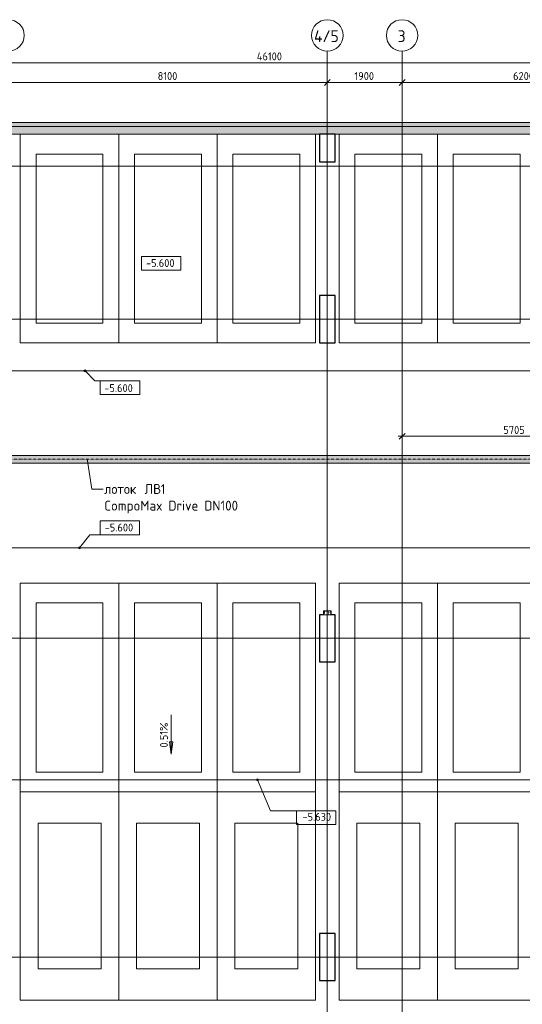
# Model space of a CAD drawing. Header units: millimetres. Extents: x -4558 to 63605, y -10605 to 130388.
# Tile 58 of 66: x 17084 to 29854, y 104198 to 129224. Entities that reach past the tile are written whole.
import ezdxf

# ---------------------------------------------------------------- set-up
doc = ezdxf.new("R2010")
doc.units = ezdxf.units.MM
for name, pattern in [('3_ Штрих_ 1 х 1 мм', [2, 1, -1]), ('4_ Штрихпунктир_ 10 х 2 мм', [14, 10, -2, 0, -2]), ('4_ Штрихпунктир_ 5 х 2 мм', [9, 5, -2, 0, -2])]:
    doc.linetypes.add(name, pattern=pattern)
for name, color, linetype, lineweight in [('A-ANNO-DIMS', 7, 'Continuous', 5), ('A-ANNO-DIMS-100', 7, 'Continuous', 5), ('A-ANNO-NOTE', 7, 'Continuous', 5), ('A-DETL', 7, 'Continuous', 25), ('A-DETL-GENF', 7, 'Continuous', 13), ('A-FLOR', 7, 'Continuous', 13), ('A-WALL', 7, 'Continuous', 13), ('A-WALL-PATT', 7, 'Continuous', 13), ('C-PRKG', 7, 'Continuous', 13), ('G-ANNO-DIMS', 7, 'Continuous', 5), ('G-ANNO-TEXT', 7, 'Continuous', 5), ('M-EQPM', 7, 'Continuous', 13), ('S-COLS', 7, 'Continuous', 25), ('S-GRID', 7, 'Continuous', 5), ('S-GRID-IDEN', 7, 'Continuous', 5)]:
    doc.layers.add(name, color=color, linetype=linetype, lineweight=lineweight)
doc.styles.add('GOST Common', font='GOST_Common.ttf', dxfattribs={"height": 100})
doc.styles.add('GOST Common_1', font='GOST_Common.ttf', dxfattribs={"height": 300})
doc.styles.add('GOST Common_2', font='GOST_Common.ttf', dxfattribs={"height": 200})
doc.styles.add('GOST Common_3', font='GOST_Common.ttf', dxfattribs={"height": 250})
doc.dimstyles.new('2_мм', dxfattribs={"dimscale": 304.8, "dimtxt": 201.142999, "dimasz": 0.492126, "dimexe": 0.328084, "dimexo": 0.492126, "dimgap": 0, "dimtad": 1, "dimdec": 0, "dimdsep": 46, "dimtxsty": 'GOST Common_2', "dimblk1": 'OBLIQUE', "dimblk2": 'OBLIQUE', "dimsah": 1, "dimcen": 0.09, "dimdle": 0.328084, "dimadec": 5, "dimazin": 2, "dimtfac": 1, "dimtdec": 4, "dimtix": 1, "dimtmove": 0, "dimatfit": 3, "dimfxl": 1, "dimtvp": 1, "dimtolj": 1, "dimtzin": 0, "dimarcsym": 2})

# ---------------------------------------------------------------- blocks, each defined once
blk = doc.blocks.new('АР_Машиноместо - 5300x2500_С-V12--01_Подвал_МП_часть А')
at = {"layer": 'C-PRKG'}
for p, q in [((2500, 0), (0, 0)), ((0, 0), (0, -5300)), ((2500, 0), (2500, -5300)), ((400, -500), (400, -4800)), ((400, -500), (2100, -500)), ((2100, -500), (2100, -4800)), ((400, -4800), (2100, -4800))]:
    blk.add_line(p, q, dxfattribs=at)
blk = doc.blocks.new('АР_Машиноместо - 5300x2500_С-V9--01_Подвал_МП_часть А')
at = {"layer": 'C-PRKG'}
for p, q in [((0, 0), (0, 5300)), ((2500, 0), (2500, 5300)), ((400, 4800), (2100, 4800)), ((400, 500), (400, 4800)), ((2100, 500), (2100, 4800)), ((400, 500), (2100, 500)), ((2500, 0), (0, 0))]:
    blk.add_line(p, q, dxfattribs=at)
blk = doc.blocks.new('АР_Машиноместо - 5300x2500_С-V6--01_Подвал_МП_часть А')
at = {"layer": 'C-PRKG'}
for p, q in [((2500, 5300), (0, 5300)), ((0, 0), (0, 5300)), ((2500, 0), (2500, 5300)), ((400, 4800), (2100, 4800)), ((400, 500), (400, 4800)), ((2100, 500), (2100, 4800)), ((400, 500), (2100, 500)), ((2500, 0), (0, 0))]:
    blk.add_line(p, q, dxfattribs=at)
blk = doc.blocks.new('АР_Машиноместо - 4900x2400_М__5300х2500_-V8--01_Подвал_МП_часть А')
at = {"layer": 'C-PRKG'}
for p, q in [((2500, 0), (0, 0)), ((0, 0), (0, -5300)), ((2500, 0), (2500, -5300)), ((450, -800), (450, -4500)), ((450, -800), (2050, -800)), ((2050, -800), (2050, -4500)), ((450, -4500), (2050, -4500)), ((2500, -5300), (0, -5300))]:
    blk.add_line(p, q, dxfattribs=at)
blk = doc.blocks.new('АР_Машиноместо - 4900x2400_М__5300х2500_-3113489--01_Подвал_МП_часть А')
at = {"layer": 'C-PRKG'}
for p, q in [((2500, 5300), (0, 5300)), ((0, 0), (0, 5300)), ((2500, 0), (2500, 5300)), ((450, 4500), (2050, 4500)), ((450, 800), (450, 4500)), ((2050, 800), (2050, 4500)), ((450, 800), (2050, 800)), ((2500, 0), (0, 0))]:
    blk.add_line(p, q, dxfattribs=at)
blk = doc.blocks.new('АР_Машиноместо - 5300x2500_С-V7--01_Подвал_МП_часть А')
at = {"layer": 'C-PRKG'}
for p, q in [((2500, 0), (0, 0)), ((0, 0), (0, -5300)), ((2500, 0), (2500, -5300)), ((400, -500), (400, -4800)), ((400, -500), (2100, -500)), ((2100, -500), (2100, -4800)), ((400, -4800), (2100, -4800)), ((2500, -5300), (0, -5300))]:
    blk.add_line(p, q, dxfattribs=at)
blk = doc.blocks.new('АР_Канал вертикальный прямоугольный - ОВ-4138123--01_Подвал_МП_часть А')
at = {"layer": 'A-DETL-GENF'}
blk.add_hatch(color=256, dxfattribs=at).paths.add_polyline_path([(-100, -50), (-85, 35), (100, 50), (-100, 50)])
at = {"layer": 'A-DETL-GENF', "linetype": '3_ Штрих_ 1 х 1 мм'}
for p, q in [((100, 50), (-100, 50)), ((-100, 50), (-100, -50)), ((100, 50), (-100, 50)), ((-100, 50), (-100, -50)), ((-100, -50), (-85, 35)), ((-100, -50), (-85, 35)), ((-85, 35), (100, 50)), ((-85, 35), (100, 50)), ((100, -50), (100, 50)), ((-100, -50), (100, -50))]:
    blk.add_line(p, q, dxfattribs=at)
at = {"layer": 'M-EQPM'}
for p, q in [((-100, -50), (-100, 50)), ((-100, 50), (100, 50)), ((100, 50), (100, -50)), ((100, -50), (-100, -50))]:
    blk.add_line(p, q, dxfattribs=at)
blk = doc.blocks.new('АР_Лоток - 200х100h_ЛВ1-V37--01_Подвал_МП_часть А')
at = {"layer": 'M-EQPM', "true_color": 0xdddddd}
blk.add_hatch(color=254, dxfattribs=at).paths.add_polyline_path([(0, -100), (22805, -100), (22805, 100), (0, 100), (0, -75)])
at = {"layer": 'M-EQPM'}
for p, q in [((0, 100), (0, 75)), ((22805, -100), (22805, 100)), ((0, -75), (0, -100))]:
    blk.add_line(p, q, dxfattribs=at)
blk = doc.blocks.new('Ось сетки - 8_0 мм-31302--01_Подвал_МП_часть А')
at = {"layer": 'S-GRID-IDEN'}
blk.add_circle((0, 0), 4, dxfattribs=at)
blk = doc.blocks.new('DIMBLOCK8--01_Подвал_МП_часть А')
at = {"layer": 'A-ANNO-DIMS-100', "transparency": 16777216}
for p, q in [((16800, 127586), (16800, 127730)), ((24900, 127586), (24900, 127730)), ((16800, 127630), (24900, 127630)), ((16800, 127630), (16800, 127586)), ((24900, 127630), (24900, 127586))]:
    blk.add_line(p, q, dxfattribs=at)
at = {"layer": 'A-ANNO-DIMS-100', "lineweight": 25, "transparency": 16777216}
for p, q in [((16800, 127630), (16875, 127705)), ((24900, 127630), (24975, 127705)), ((16800, 127630), (16725, 127555)), ((24900, 127630), (24825, 127555))]:
    blk.add_line(p, q, dxfattribs=at)
at = {"layer": 'A-ANNO-DIMS-100', "color": 0, "transparency": 16777216, "insert": (20589, 127891), "char_height": 200, "width": 625.93, "attachment_point": 1, "line_spacing_factor": 1.022761, "style": 'GOST Common_2'}
blk.add_mtext('8100', dxfattribs=at)
blk = doc.blocks.new('_Oblique')
at = {"color": 0, "linetype": 'ByBlock', "lineweight": -2}
blk.add_line((-0.5, -0.5), (0.5, 0.5), dxfattribs=at)
blk = doc.blocks.new('DIMBLOCK9--01_Подвал_МП_часть А')
at = {"layer": 'A-ANNO-DIMS-100', "transparency": 16777216}
for p, q in [((24900, 127586), (24900, 127730)), ((26800, 127586), (26800, 127730)), ((24900, 127630), (26800, 127630)), ((24900, 127630), (24900, 127586)), ((26800, 127630), (26800, 127586))]:
    blk.add_line(p, q, dxfattribs=at)
at = {"layer": 'A-ANNO-DIMS-100', "lineweight": 25, "transparency": 16777216}
for p, q in [((24900, 127630), (24975, 127705)), ((26800, 127630), (26875, 127705)), ((24900, 127630), (24825, 127555)), ((26800, 127630), (26725, 127555))]:
    blk.add_line(p, q, dxfattribs=at)
at = {"layer": 'A-ANNO-DIMS-100', "color": 0, "transparency": 16777216, "insert": (25589, 127891), "char_height": 200, "width": 625.93, "attachment_point": 1, "line_spacing_factor": 1.022761, "style": 'GOST Common_2'}
blk.add_mtext('1900', dxfattribs=at)
blk = doc.blocks.new('DIMBLOCK10--01_Подвал_МП_часть А')
at = {"layer": 'A-ANNO-DIMS-100', "transparency": 16777216}
for p, q in [((26800, 127586), (26800, 127730)), ((33000, 127586), (33000, 127730)), ((26800, 127630), (33000, 127630)), ((26800, 127630), (26800, 127586)), ((33000, 127630), (33000, 127586))]:
    blk.add_line(p, q, dxfattribs=at)
at = {"layer": 'A-ANNO-DIMS-100', "lineweight": 25, "transparency": 16777216}
for p, q in [((26800, 127630), (26875, 127705)), ((33000, 127630), (33075, 127705)), ((26800, 127630), (26725, 127555)), ((33000, 127630), (32925, 127555))]:
    blk.add_line(p, q, dxfattribs=at)
at = {"layer": 'A-ANNO-DIMS-100', "color": 0, "transparency": 16777216, "insert": (29620, 127891), "char_height": 200, "width": 670.93, "attachment_point": 1, "line_spacing_factor": 1.022761, "style": 'GOST Common_2'}
blk.add_mtext('6200', dxfattribs=at)
blk = doc.blocks.new('DIMBLOCK13--01_Подвал_МП_часть А')
at = {"layer": 'A-ANNO-DIMS-100', "lineweight": 25, "transparency": 16777216}
for p, q in [((400, 128130), (475, 128205)), ((46500, 128130), (46575, 128205)), ((400, 128130), (325, 128055)), ((46500, 128130), (46425, 128055))]:
    blk.add_line(p, q, dxfattribs=at)
at = {"layer": 'A-ANNO-DIMS-100', "transparency": 16777216}
for p, q in [((400, 128197), (400, 128030)), ((400, 128130), (400, 128197)), ((46500, 128086), (46500, 128230)), ((300, 128130), (46600, 128130)), ((46500, 128130), (46500, 128086))]:
    blk.add_line(p, q, dxfattribs=at)
at = {"layer": 'A-ANNO-DIMS-100', "color": 0, "transparency": 16777216, "insert": (23109, 128391), "char_height": 200, "width": 818.21, "attachment_point": 1, "line_spacing_factor": 1.022761, "style": 'GOST Common_2'}
blk.add_mtext('46100', dxfattribs=at)
blk = doc.blocks.new('Высотные отметки - Frame_2-749557--01_Подвал_МП_часть А')
at = {"layer": 'G-ANNO-DIMS'}
for p, q in [((-5, 3.5), (-5, 0)), ((5, 3.5), (-5, 3.5)), ((5, 0), (5, 3.5)), ((-5, 0), (5, 0))]:
    blk.add_line(p, q, dxfattribs=at)
blk = doc.blocks.new('DIMBLOCK241--01_Подвал_МП_часть А')
at = {"layer": 'A-ANNO-DIMS-100', "transparency": 16777216}
for p, q in [((26700, 118635), (32505, 118635)), ((26800, 118591), (26800, 118735)), ((26800, 118635), (26800, 118591)), ((32505, 118535), (32505, 118735)), ((32505, 118635), (32505, 118535))]:
    blk.add_line(p, q, dxfattribs=at)
at = {"layer": 'A-ANNO-DIMS-100', "lineweight": 25, "transparency": 16777216}
for p, q in [((26800, 118635), (26725, 118560)), ((26800, 118635), (26875, 118710)), ((32505, 118635), (32430, 118560)), ((32505, 118635), (32580, 118710))]:
    blk.add_line(p, q, dxfattribs=at)
at = {"layer": 'A-ANNO-DIMS-100', "color": 0, "transparency": 16777216, "insert": (29373, 118896), "char_height": 200, "width": 670.93, "attachment_point": 1, "line_spacing_factor": 1.022761, "style": 'GOST Common_2'}
blk.add_mtext('5705', dxfattribs=at)

msp = doc.modelspace()

# ---------------------------------------------------------------- hatches: boundary and pattern name
at = {"layer": 'A-WALL-PATT', "lineweight": 5}
h = msp.add_hatch(dxfattribs=at)
h.set_pattern_fill('FP_1', color=256, style=0, pattern_type=2)
h.set_pattern_definition([(45, (0, 0), (-114.04925, 114.04925), []), (45, (114.05, 0), (-114.04925, 114.04925), [201.612, -40.322, 3.353, -36.97])])
h.paths.add_polyline_path([(40803.083199, 126310), (40900, 126310), (40900, 126610), (700, 126610), (700, 126310), (34056.127856, 126310)])
at = {"layer": 'G-ANNO-DIMS'}
h = msp.add_hatch(color=256, dxfattribs=at)
edge = h.paths.add_edge_path()
edge.add_arc((18743.775347, 120300), 25, 0, 360)
h = msp.add_hatch(color=256, dxfattribs=at)
edge = h.paths.add_edge_path()
edge.add_arc((18603.144858, 115800), 25, 0, 360)
msp.add_hatch(color=256, dxfattribs=at).paths.add_polyline_path([(20929.527109, 110554.806549), (20971.326777, 110872.306549), (20887.727441, 110872.306549)])
h = msp.add_hatch(color=256, dxfattribs=at)
edge = h.paths.add_edge_path()
edge.add_arc((23124.587326, 109900), 25, 0, 360)

# ---------------------------------------------------------------- linework, layer by layer
at = {"layer": 'A-DETL', "linetype": '4_ Штрихпунктир_ 5 х 2 мм', "lineweight": 5}
msp.add_line((700, 118050), (40500, 118050), dxfattribs=at)
at = {"layer": 'A-FLOR'}
for p, q in [((700, 120300), (42050.001161, 120300)), ((850, 118150), (39899.945979, 118150)), ((39900, 117950), (700, 117950)), ((700, 115800), (42050, 115800)), ((42050, 115800), (700, 115800)), ((8775, 109900), (32430, 109900))]:
    msp.add_line(p, q, dxfattribs=at)
at = {"layer": 'A-WALL'}
for p, q in [((44350, 126610), (300, 126610)), ((700, 126310), (44350, 126310))]:
    msp.add_line(p, q, dxfattribs=at)
at = {"layer": 'G-ANNO-DIMS'}
for p, q in [((20755.848649, 122857.004128), (20675.636667, 122857.004128)), ((18743.775347, 120300), (18994.924026, 120048.85132)), ((18994.924026, 120048.85132), (19632.763971, 120048.85132)), ((18603.144858, 115800), (18864.991296, 116133.645284)), ((18864.991296, 116133.645284), (19625.36997, 116133.645284)), ((20929.527109, 111554.806549), (20929.527109, 110554.806549)), ((20971.326777, 110872.306549), (20887.727441, 110872.306549)), ((20887.727441, 110872.306549), (20929.527109, 110554.806549)), ((20929.527109, 110554.806549), (20971.326777, 110872.306549)), ((23124.587326, 109900), (23456.894107, 109115.391461)), ((23456.894107, 109115.391461), (24614.238411, 109115.391461))]:
    msp.add_line(p, q, dxfattribs=at)
for centre in [(18743.775347, 120300), (18603.144858, 115800), (23124.587326, 109900)]:
    msp.add_circle(centre, 25, dxfattribs=at)
at = {"layer": 'G-ANNO-TEXT'}
for p, q in [((18796.219149, 118062.833852), (18917.453829, 117295.32661)), ((18917.453829, 117295.32661), (19206.971393, 117295.32661))]:
    msp.add_line(p, q, dxfattribs=at)
at = {"layer": 'S-COLS'}
for p, q in [((25100, 126310), (24700, 126310)), ((24700, 126310), (24700, 125610)), ((25100, 125610), (25100, 126310)), ((24700, 125610), (25100, 125610)), ((25100, 122210), (24700, 122210)), ((24700, 122210), (24700, 121010)), ((25100, 121010), (25100, 122210)), ((24700, 121010), (25100, 121010)), ((24800, 114100), (24700, 114100)), ((24700, 114100), (24700, 112900)), ((25100, 114100), (25000, 114100)), ((25100, 112900), (25100, 114100)), ((24700, 112900), (25100, 112900)), ((25100, 106000), (24700, 106000)), ((24700, 106000), (24700, 104800)), ((25100, 104800), (25100, 106000)), ((24700, 104800), (25100, 104800))]:
    msp.add_line(p, q, dxfattribs=at)
at = {"layer": 'S-GRID', "linetype": '4_ Штрихпунктир_ 10 х 2 мм'}
for p, q in [((24900, 103519.533888), (24900, 128423.739924)), ((26800, 37477.03953), (26800, 128423.739924)), ((48002.408154, 126510), (-1802.909204, 126510)), ((48002.408154, 125500), (-3315.067646, 125500)), ((48002.408154, 125500), (-2957.828409, 125500)), ((48002.408154, 121610), (-2750.29548, 121610)), ((48002.408154, 121610), (-1802.909204, 121610)), ((48002.408154, 113500), (-1802.909204, 113500)), ((48002.408154, 105400), (-1802.909204, 105400))]:
    msp.add_line(p, q, dxfattribs=at)

# ---------------------------------------------------------------- block references
at = {"layer": 'C-PRKG', "rotation": 180}
for name, p in [('АР_Машиноместо - 5300x2500_С-V12--01_Подвал_МП_часть А', (19600, 121010)), ('АР_Машиноместо - 5300x2500_С-V12--01_Подвал_МП_часть А', (22100, 121010)), ('АР_Машиноместо - 5300x2500_С-V12--01_Подвал_МП_часть А', (24600, 121010)), ('АР_Машиноместо - 5300x2500_С-V6--01_Подвал_МП_часть А', (19600, 114900)), ('АР_Машиноместо - 5300x2500_С-V6--01_Подвал_МП_часть А', (22100, 114900)), ('АР_Машиноместо - 5300x2500_С-V6--01_Подвал_МП_часть А', (24600, 114900)), ('АР_Машиноместо - 4900x2400_М__5300х2500_-V8--01_Подвал_МП_часть А', (19600, 104300)), ('АР_Машиноместо - 4900x2400_М__5300х2500_-V8--01_Подвал_МП_часть А', (24600, 104300)), ('АР_Машиноместо - 4900x2400_М__5300х2500_-V8--01_Подвал_МП_часть А', (30200, 104300))]:
    msp.add_blockref(name, p, dxfattribs=at)
at = {"layer": 'C-PRKG'}
for name, p in [('АР_Машиноместо - 5300x2500_С-V9--01_Подвал_МП_часть А', (25200, 121010)), ('АР_Машиноместо - 5300x2500_С-V9--01_Подвал_МП_часть А', (27700, 121010)), ('АР_Машиноместо - 5300x2500_С-V7--01_Подвал_МП_часть А', (25200, 114900)), ('АР_Машиноместо - 5300x2500_С-V7--01_Подвал_МП_часть А', (27700, 114900)), ('АР_Машиноместо - 4900x2400_М__5300х2500_-3113489--01_Подвал_МП_часть А', (19600, 104300)), ('АР_Машиноместо - 4900x2400_М__5300х2500_-3113489--01_Подвал_МП_часть А', (25200, 104300))]:
    msp.add_blockref(name, p, dxfattribs=at)
at = {"layer": 'G-ANNO-DIMS', "xscale": 99.99999999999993, "yscale": 99.99999999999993, "zscale": 99.99999999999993}
msp.add_blockref('Высотные отметки - Frame_2-749557--01_Подвал_МП_часть А', (20675.636667, 122857.004128), dxfattribs=at)
at = {"layer": 'G-ANNO-DIMS', "xscale": 99.99999999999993, "yscale": 99.99999999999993, "zscale": 99.99999999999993, "rotation": 180}
for p in [(19632.763971, 120048.85132), (24614.238411, 109115.391461)]:
    msp.add_blockref('Высотные отметки - Frame_2-749557--01_Подвал_МП_часть А', p, dxfattribs=at)
at = {"layer": 'G-ANNO-DIMS', "extrusion": (0, 0, -1), "xscale": 99.99999999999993, "yscale": 99.99999999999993, "zscale": 99.99999999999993}
msp.add_blockref('Высотные отметки - Frame_2-749557--01_Подвал_МП_часть А', (-19625.36997, 116133.645284), dxfattribs=at)
at = {"layer": 'M-EQPM'}
for name, p in [('АР_Лоток - 200х100h_ЛВ1-V37--01_Подвал_МП_часть А', (8775, 118050)), ('АР_Канал вертикальный прямоугольный - ОВ-4138123--01_Подвал_МП_часть А', (24900, 114150))]:
    msp.add_blockref(name, p, dxfattribs=at)
at = {"layer": 'S-GRID-IDEN', "xscale": 99.99999999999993, "yscale": 99.99999999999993, "zscale": 99.99999999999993}
for p in [(16800, 128823.739924), (24900, 128823.739924), (26800, 128823.739924)]:
    msp.add_blockref('Ось сетки - 8_0 мм-31302--01_Подвал_МП_часть А', p, dxfattribs=at)

# ---------------------------------------------------------------- texts
at = {"layer": 'A-ANNO-NOTE', "insert": (24818.906744, 114193.609736), "char_height": 100, "width": 200.421875, "attachment_point": 1, "style": 'GOST Common'}
msp.add_mtext('ОВ', dxfattribs=at)
at = {"layer": 'G-ANNO-DIMS', "char_height": 200, "width": 917.17566319, "attachment_point": 1, "line_spacing_factor": 1.022761, "style": 'GOST Common_2'}
for s, insert in [('-5.600', (20293.480141, 123138.369788)), ('-5.600', (19233.393519, 119960.263189)), ('-5.600', (19243.213444, 116415.010945)), ('-5.630', (24267.958869, 109061.853212))]:
    msp.add_mtext(s, dxfattribs=dict(at, insert=insert))
at = {"layer": 'G-ANNO-DIMS', "insert": (20648.161448, 110723.939452), "char_height": 200, "width": 794.08103471, "attachment_point": 1, "rotation": 90, "line_spacing_factor": 1.022761, "style": 'GOST Common_2'}
msp.add_mtext('0.51%', dxfattribs=at)
at = {"layer": 'G-ANNO-TEXT', "char_height": 250, "attachment_point": 1, "style": 'GOST Common_3'}
for s, insert, width in [('\\fGOST Common|b0|i0|c204|p34|; ', (20171.242226, 117420.32661), 104.219375), ('ЛВ', (20257.231809, 117420.32661), 497.04625), ('\\fGOST Common|b0|i0|c204|p34|;1', (20667.335976, 117420.32661), 152.320625), ('лоток', (19231.971393, 117420.32661), 1138.39625), ('CompoMax Drive DN100', (19231.971393, 116996.993277), 4064.555625)]:
    msp.add_mtext(s, dxfattribs=dict(at, insert=insert, width=width))
at = {"layer": 'S-GRID-IDEN', "char_height": 300, "attachment_point": 1, "style": 'GOST Common_1'}
for s, insert, width in [('4/5', (24562.37793, 128955.827073), 809.704375), ('\\fGOST Common|b0|i0|c204|p34|;3', (26687.37793, 128955.827073), 264.556875)]:
    msp.add_mtext(s, dxfattribs=dict(at, insert=insert, width=width))

# ---------------------------------------------------------------- dimensions: what is measured, and where the dimension line sits
at = {"layer": 'A-ANNO-DIMS'}
for base, p1, p2, override, picture, middle in [((46500, 128129.806414), (400, 128047.076825), (46500, 128235.872432), {"dimpost": '<>', "dimfxl": 46100.38659}, 'DIMBLOCK13--01_Подвал_МП_часть А', (23450, 128229.806414)), ((24900, 127629.806414), (16800, 127735.872432), (24900, 127735.872432), {"dimpost": '<>', "dimfxl": 8100}, 'DIMBLOCK8--01_Подвал_МП_часть А', (20850, 127729.806414)), ((26800, 127629.806414), (24900, 127735.872432), (26800, 127735.872432), {"dimpost": '<>', "dimfxl": 1900}, 'DIMBLOCK9--01_Подвал_МП_часть А', (25850, 127729.806414)), ((33000, 127629.806414), (26800, 127735.872432), (33000, 127735.872432), {"dimpost": '<>', "dimfxl": 6200}, 'DIMBLOCK10--01_Подвал_МП_часть А', (29900, 127729.806414)), ((32505, 118634.755795), (26800, 118740.821812), (32505, 118385), {"dimpost": '<>', "dimfxl": 5716.085563}, 'DIMBLOCK241--01_Подвал_МП_часть А', (29652.5, 118734.755795))]:
    dim = msp.add_linear_dim(base=base, p1=p1, p2=p2, dimstyle='2_мм', override=override, dxfattribs=at)
    dim.commit()
    dim.dimension.update_dxf_attribs({"geometry": picture, "text_midpoint": middle})

doc.saveas('drawing.dxf')
